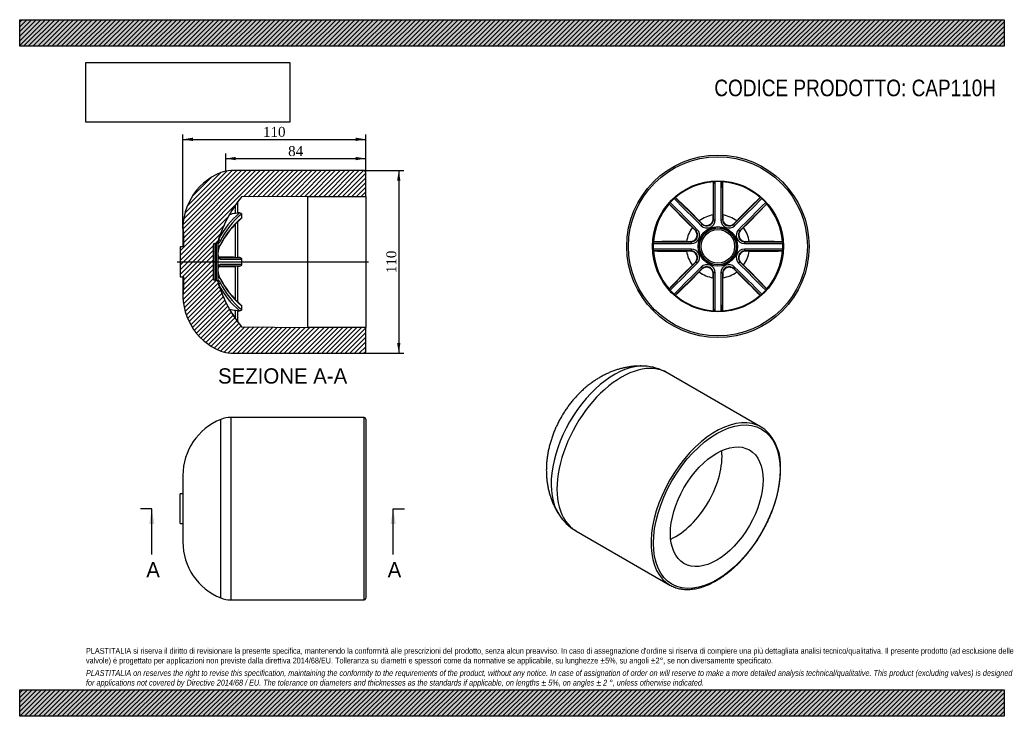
# Model space of a CAD drawing. Header units: millimetres. Extents: x 0 to 594, y 0 to 420.
import ezdxf
from ezdxf.enums import TextEntityAlignment as Align
from ezdxf.lldxf.tags import DXFTag

# ---------------------------------------------------------------- set-up
doc = ezdxf.new("R2010")
doc.units = ezdxf.units.MM
doc.header["$LTSCALE"] = 2
for name, color, linetype in [('CAP110H', 7, 'Continuous'), ('Default', 7, 'Continuous'), ('DV4_Default', 7, 'Continuous')]:
    doc.layers.add(name, color=color, linetype=linetype)
doc.styles.add('SEACAD_Solid_Edge_ANSI', font='seans.ttf')
doc.styles.add('SEACAD_Times_New_Roman', font='times.ttf')
tags = doc.linetypes.add('CENTER2', pattern=[28.575, 19.05, -3.175, 3.175, -3.175]).pattern_tags.tags
tags[10:11] = [DXFTag(74, 4), DXFTag(75, 0), DXFTag(340, '0'), DXFTag(46, 0.0), DXFTag(50, 0.0), DXFTag(44, 0.0), DXFTag(45, 0.0)]
tags[8:9] = [DXFTag(74, 4), DXFTag(75, 0), DXFTag(340, '0'), DXFTag(46, 0.0), DXFTag(50, 0.0), DXFTag(44, 0.0), DXFTag(45, 0.0)]
tags[6:7] = [DXFTag(74, 4), DXFTag(75, 0), DXFTag(340, '0'), DXFTag(46, 0.0), DXFTag(50, 0.0), DXFTag(44, 0.0), DXFTag(45, 0.0)]
tags[4:5] = [DXFTag(74, 4), DXFTag(75, 0), DXFTag(340, '0'), DXFTag(46, 0.0), DXFTag(50, 0.0), DXFTag(44, 0.0), DXFTag(45, 0.0)]
doc.dimstyles.new('ANSImm', dxfattribs={"dimtxt": 6, "dimasz": 6, "dimexe": 3, "dimexo": 0, "dimgap": 1.5, "dimtad": 1, "dimdsep": 46, "dimtxsty": 'SEACAD_Times_New_Roman', "dimblk1": '_SE_FILLED', "dimblk2": '_SE_FILLED', "dimsah": 1, "dimcen": 3, "dimazin": 0, "dimtfac": 0.85, "dimtdec": 3, "dimtofl": 0, "dimtmove": 0, "dimatfit": 3, "dimfxl": 1, "dimarcsym": 0})
picture_1 = doc.add_image_def('image1.jpg', size_in_pixel=(4302, 1260))

# ---------------------------------------------------------------- blocks, each defined once
blk = doc.blocks.new('SE')
at = {"layer": 'CAP110H', "color": 7, "linetype": 'Continuous'}
for p, q in [((121.25, 71.37), (121.25, 178.98)), ((127.42, 180.18), (127.42, 70.18)), ((207.72, 180.18), (127.42, 180.18)), ((207.72, 70.18), (207.72, 180.18)), ((208.72, 179.18), (208.72, 71.18)), ((98.48, 145.27), (98.48, 105.08)), ((96.72, 116.18), (96.72, 134.18)), ((98.48, 134.18), (96.72, 134.18)), ((96.72, 116.18), (98.48, 116.18)), ((127.42, 70.18), (207.72, 70.18))]:
    blk.add_line(p, q, dxfattribs=at)
for centre, radius, start, end in [((134.82, 145.27), 36.34, 111.92706, 180), ((127.42, 163.66), 16.52, 90, 111.92706), ((207.72, 179.18), 1, 0, 90), ((134.82, 105.08), 36.34, 180, 248.07294), ((127.42, 86.7), 16.52, 248.07294, 270), ((207.72, 71.18), 1, 270, 0)]:
    blk.add_arc(centre, radius, start, end, dxfattribs=at)
blk = doc.blocks.new('SE1')
at = {"layer": 'CAP110H', "color": 7, "linetype": 'Continuous'}
for p, q in [((447.3, 174.4), (390.53, 207.18)), ((335.53, 111.91), (392.3, 79.13))]:
    blk.add_line(p, q, dxfattribs=at)
for centre, radius, start, end in [((375.57, 181.24), 29.93, 60.03383, 87.76757), ((429.58, 151.16), 29.51, 355.43913, 47.42735), ((350.56, 137.89), 30, 212.32791, 239.91441)]:
    blk.add_arc(centre, radius, start, end, dxfattribs=at)
for centre, major_axis, start_param, end_param in [((363.03, 159.54), (27.5, 47.63), 0, 3.141593), ((358.67, 162.06), (-26.9, -46.6), 3.431399, 5.994035), ((419.8, 126.76), (-27.5, -47.63), 3.226667, 6.202313), ((419.8, 126.76), (-27.5, -47.63), 3.059756, 3.226667), ((395.76, 140.64), (-19.75, -34.21), 0.677119, 2.464474), ((419.8, 126.76), (-27.5, -47.63), 6.202313, 6.283185), ((419.8, 126.76), (-27.5, -47.63), 0, 0.086807)]:
    blk.add_ellipse(centre, major_axis=major_axis, ratio=0.57735, start_param=start_param, end_param=end_param, dxfattribs=at)
for major_axis in [(27, 46.77), (-19.75, -34.21)]:
    blk.add_ellipse((420.51, 126.36), major_axis=major_axis, ratio=0.57735, dxfattribs=at)
for points, knots in [([(376.76, 211.14), (376.23, 211.17), (375.1, 211.22), (373.1, 211.2), (370.91, 211.07), (368.71, 210.84), (366.51, 210.5), (364.31, 210.05), (362.13, 209.5), (359.95, 208.85), (357.79, 208.08), (355.64, 207.21), (353.51, 206.24), (351.41, 205.16), (349.32, 203.97), (347.27, 202.68), (345.25, 201.29), (343.27, 199.79), (341.33, 198.21), (339.45, 196.53), (337.62, 194.77), (335.86, 192.93), (334.16, 191.02), (332.53, 189.04), (330.97, 187), (329.49, 184.9), (328.09, 182.75), (326.76, 180.55), (325.51, 178.29), (324.34, 175.99), (323.25, 173.65), (322.25, 171.26), (321.34, 168.83), (320.52, 166.36), (319.8, 163.86), (319.17, 161.32), (318.65, 158.76), (318.24, 156.18), (317.94, 153.58), (317.76, 150.99), (317.69, 148.41), (317.75, 145.84), (317.92, 143.3), (318.22, 140.8), (318.63, 138.34), (319.16, 135.93), (319.8, 133.58), (320.55, 131.28), (321.41, 129.05), (322.38, 126.88), (323.44, 124.8), (324.41, 123.07), (325, 122.18), (325.22, 121.84)], [0, 0, 0, 0, 0.011822, 0.029766, 0.047778, 0.065874, 0.084069, 0.102383, 0.120833, 0.139438, 0.158215, 0.177182, 0.196349, 0.215726, 0.235314, 0.255107, 0.27509, 0.295239, 0.315524, 0.335909, 0.35636, 0.376834, 0.397308, 0.417769, 0.438211, 0.458636, 0.479053, 0.499478, 0.519927, 0.540417, 0.560965, 0.58159, 0.602309, 0.623134, 0.64407, 0.665113, 0.686249, 0.707453, 0.728673, 0.749865, 0.770979, 0.791969, 0.812796, 0.833431, 0.853855, 0.874061, 0.894047, 0.913821, 0.93339, 0.952768, 0.971967, 0.991, 1, 1, 1, 1]), ([(394.89, 77.9), (394.98, 77.86), (395.49, 77.64), (396.57, 77.3), (398.01, 76.93), (399.52, 76.67), (401.06, 76.51), (402.65, 76.45), (404.27, 76.5), (405.92, 76.65), (407.6, 76.91), (409.31, 77.27), (411.04, 77.73), (412.79, 78.3), (414.55, 78.96), (416.32, 79.73), (418.1, 80.59), (419.88, 81.55), (421.66, 82.6), (423.43, 83.74), (425.2, 84.98), (426.96, 86.29), (428.7, 87.7), (430.42, 89.18), (432.12, 90.74), (433.79, 92.37), (435.44, 94.07), (437.05, 95.84), (438.62, 97.68), (440.16, 99.57), (441.66, 101.52), (443.11, 103.52), (444.51, 105.57), (445.86, 107.66), (447.16, 109.79), (448.41, 111.95), (449.59, 114.15), (450.72, 116.37), (451.78, 118.61), (452.77, 120.87), (453.7, 123.14), (454.56, 125.42), (455.34, 127.71), (456.06, 129.99), (456.69, 132.26), (457.26, 134.52), (457.74, 136.77), (458.15, 139), (458.48, 141.2), (458.73, 143.38), (458.9, 145.51), (458.98, 147.36), (458.99, 148.37), (458.99, 148.81)], [0, 0, 0, 0, 0.003876, 0.023654, 0.043456, 0.063292, 0.083167, 0.103086, 0.123049, 0.143053, 0.163094, 0.183167, 0.203266, 0.223384, 0.243518, 0.263662, 0.283812, 0.303965, 0.324119, 0.344272, 0.364422, 0.384568, 0.404711, 0.42485, 0.444985, 0.465116, 0.485243, 0.505367, 0.525487, 0.545605, 0.56572, 0.585833, 0.605945, 0.626056, 0.646165, 0.666275, 0.686385, 0.706495, 0.726607, 0.746719, 0.766834, 0.78695, 0.80707, 0.827192, 0.847318, 0.867448, 0.887583, 0.907722, 0.927865, 0.948013, 0.968167, 0.988324, 1, 1, 1, 1])]:
    blk.add_open_spline(points, degree=3, knots=knots, dxfattribs=at)
blk = doc.blocks.new('SE2')
at = {"layer": 'CAP110H', "color": 7, "linetype": 'Continuous'}
for p, q in [((418.52, 322.23), (418.54, 322.37)), ((418.58, 322.39), (418.54, 322.37)), ((423.94, 322.37), (423.91, 322.39)), ((423.94, 322.37), (423.97, 322.23)), ((391.74, 309.06), (391.73, 309.03)), ((391.81, 308.91), (391.73, 309.03)), ((395.55, 312.85), (395.52, 312.84)), ((395.55, 312.85), (395.67, 312.77)), ((446.82, 312.77), (446.94, 312.85)), ((446.97, 312.84), (446.94, 312.85)), ((450.76, 309.03), (450.68, 308.91)), ((450.76, 309.03), (450.74, 309.06)), ((409.9, 298.77), (411.52, 297.13)), ((411.68, 296.74), (411.52, 297.13)), ((418.37, 299.96), (418.35, 302.27)), ((418.37, 299.96), (418.52, 299.58)), ((423.96, 299.58), (424.12, 299.96)), ((424.14, 302.27), (424.12, 299.96)), ((430.97, 297.13), (430.81, 296.74)), ((430.97, 297.13), (432.58, 298.77)), ((407.45, 293.06), (405.81, 294.68)), ((407.45, 293.06), (407.84, 292.9)), ((434.65, 292.9), (435.04, 293.06)), ((436.68, 294.68), (435.04, 293.06)), ((382.21, 286.04), (382.19, 286)), ((382.21, 286.04), (382.35, 286.06)), ((402.31, 286.23), (404.62, 286.21)), ((405, 286.05), (404.62, 286.21)), ((437.87, 286.21), (437.49, 286.05)), ((437.87, 286.21), (440.18, 286.23)), ((460.14, 286.06), (460.28, 286.04)), ((460.29, 286), (460.28, 286.04)), ((382.19, 280.67), (382.21, 280.64)), ((382.35, 280.61), (382.21, 280.64)), ((404.62, 280.46), (402.31, 280.44)), ((404.62, 280.46), (405, 280.62)), ((437.49, 280.62), (437.87, 280.46)), ((440.18, 280.44), (437.87, 280.46)), ((460.28, 280.64), (460.14, 280.61)), ((460.28, 280.64), (460.29, 280.67)), ((405.81, 272), (407.45, 273.61)), ((407.84, 273.77), (407.45, 273.61)), ((435.04, 273.61), (434.65, 273.77)), ((435.04, 273.61), (436.68, 272)), ((411.52, 269.54), (409.9, 267.9)), ((411.52, 269.54), (411.68, 269.93)), ((430.81, 269.93), (430.97, 269.54)), ((432.58, 267.9), (430.97, 269.54)), ((418.35, 264.4), (418.37, 266.71)), ((418.52, 267.09), (418.37, 266.71)), ((424.12, 266.71), (423.96, 267.09)), ((424.12, 266.71), (424.14, 264.4)), ((391.73, 257.64), (391.81, 257.76)), ((391.73, 257.64), (391.74, 257.61)), ((450.68, 257.76), (450.76, 257.64)), ((450.74, 257.61), (450.76, 257.64)), ((395.52, 253.84), (395.55, 253.82)), ((395.67, 253.9), (395.55, 253.82)), ((446.94, 253.82), (446.82, 253.9)), ((446.94, 253.82), (446.97, 253.84)), ((418.54, 244.3), (418.52, 244.44)), ((418.54, 244.3), (418.58, 244.29)), ((423.91, 244.29), (423.94, 244.3)), ((423.97, 244.44), (423.94, 244.3))]:
    blk.add_line(p, q, dxfattribs=at)
for radius in [55, 54, 39.5, 11.9, 11.17, 11.08, 10.08]:
    blk.add_circle((421.24, 283.34), radius, dxfattribs=at)
for centre, radius, start, end in [((421.24, 283.34), 39.13, 93.95603, 131.04397), ((421.24, 283.34), 38.99, 94.0109, 130.9891), ((768.58, 309.31), 350.31, 177.88515, 181.15098), ((-3493.59, 319.68), 3912.16, 359.70555, 0.03957), ((420.16, 306.28), 16.18, 91.96945, 95.60905), ((-3740.03, 318.42), 4159.63, 359.73611, 0.05558), ((421.24, 283.34), 39.15, 87.59499, 92.40501), ((4582.52, 318.42), 4159.63, 179.94442, 180.26389), ((422.31, 305.95), 16.51, 84.42752, 87.99399), ((4336.07, 319.68), 3912.16, 179.96043, 180.29445), ((421.24, 283.34), 39.13, 48.95603, 86.04397), ((73.92, 309.31), 350.29, 358.84893, 2.11494), ((421.24, 283.34), 38.99, 49.0109, 85.9891), ((421.24, 283.34), 39.13, 138.95603, 176.04397), ((421.24, 283.34), 38.99, 139.0109, 175.9891), ((404.25, 298.79), 16.18, 136.96945, 140.60905), ((-2372.66, -2459.16), 3912.16, 44.70555, 45.03957), ((648.49, 547.31), 350.31, 222.88515, 226.15098), ((421.24, 283.34), 39.15, 132.59499, 137.40501), ((-2546.03, -2634.32), 4159.63, 44.73611, 45.05558), ((406, 300.08), 16.51, 129.42752, 132.99399), ((3338.9, 3250.61), 4159.63, 224.94442, 225.26389), ((3163.74, 3077.24), 3912.16, 224.96043, 225.29445), ((157.29, 56.11), 350.29, 43.84893, 47.11494), ((-2321.26, 3077.24), 3912.16, 314.70555, 315.03957), ((-2496.41, 3250.61), 4159.63, 314.73611, 315.05558), ((685.21, 56.09), 350.31, 132.88515, 136.15098), ((3388.52, -2634.32), 4159.63, 134.94442, 135.26389), ((3215.15, -2459.16), 3912.16, 134.96043, 135.29445), ((194.01, 547.29), 350.29, 313.84893, 317.11494), ((436.7, 300.33), 16.18, 46.96945, 50.60905), ((421.24, 283.34), 39.15, 42.59499, 47.40501), ((437.99, 298.58), 16.51, 39.42752, 42.99399), ((421.24, 283.34), 38.99, 4.0109, 40.9891), ((421.24, 283.34), 39.13, 3.95603, 41.04397), ((421.24, 283.34), 19.15, 98.69455, 126.30545), ((414.62, 299.33), 4.94, 225.79406, 359.20594), ((414.47, 299.69), 4.06, 226.51524, 358.48476), ((427.87, 299.33), 4.94, 180.79406, 314.20594), ((428.02, 299.69), 4.06, 181.51524, 313.48476), ((421.24, 283.34), 19.15, 53.69455, 81.30545), ((421.24, 283.34), 19.15, 143.69455, 171.30545), ((404.89, 290.11), 4.06, 271.51524, 43.48476), ((405.25, 289.96), 4.94, 270.79406, 44.20594), ((437.24, 289.96), 4.94, 135.79406, 269.20594), ((437.59, 290.11), 4.06, 136.51524, 268.48476), ((421.24, 283.34), 19.15, 8.69455, 36.30545), ((398.63, 284.4), 16.51, 174.42752, 177.99399), ((384.9, 4198.16), 3912.16, 269.96043, 270.29445), ((395.27, -63.99), 350.29, 88.84893, 92.11494), ((457.59, 4198.16), 3912.16, 269.70555, 270.03957), ((447.21, -64), 350.31, 87.88515, 91.15098), ((444.19, 284.42), 16.18, 1.96945, 5.60905), ((421.24, 283.34), 39.15, 177.59499, 182.40501), ((386.16, 4444.61), 4159.63, 269.94442, 270.26389), ((386.16, -3877.94), 4159.63, 89.73611, 90.05558), ((398.3, 282.25), 16.18, 181.96945, 185.60905), ((384.9, -3631.49), 3912.16, 89.70555, 90.03957), ((421.24, 283.34), 39.13, 183.95603, 221.04397), ((421.24, 283.34), 38.99, 184.0109, 220.9891), ((395.27, 630.68), 350.31, 267.88515, 271.15098), ((421.24, 283.34), 19.15, 188.69455, 216.30545), ((404.89, 276.56), 4.06, 316.51524, 88.48476), ((405.25, 276.71), 4.94, 315.79406, 89.20594), ((437.24, 276.71), 4.94, 90.79406, 224.20594), ((437.59, 276.56), 4.06, 91.51524, 223.48476), ((421.24, 283.34), 19.15, 323.69455, 351.30545), ((456.33, 4444.61), 4159.63, 269.73611, 270.05558), ((456.33, -3877.94), 4159.63, 89.94442, 90.26389), ((457.59, -3631.49), 3912.16, 89.96043, 90.29445), ((447.21, 630.66), 350.29, 268.84893, 272.11494), ((421.24, 283.34), 38.99, 319.0109, 355.9891), ((421.24, 283.34), 39.13, 318.95603, 356.04397), ((443.86, 282.27), 16.51, 354.42752, 357.99399), ((421.24, 283.34), 39.15, 357.59499, 2.40501), ((-2372.66, 3025.84), 3912.16, 314.96043, 315.29445), ((-2546.03, 3200.99), 4159.63, 314.94442, 315.26389), ((3388.52, 3200.99), 4159.63, 224.73611, 225.05558), ((3215.15, 3025.84), 3912.16, 224.70555, 225.03957), ((648.47, 19.38), 350.29, 133.84893, 137.11494), ((3338.9, -2683.94), 4159.63, 134.73611, 135.05558), ((3163.74, -2510.57), 3912.16, 134.70555, 135.03957), ((157.27, 510.58), 350.31, 312.88515, 316.15098), ((421.24, 283.34), 19.15, 233.69455, 261.30545), ((414.62, 267.34), 4.94, 0.79406, 134.20594), ((414.47, 266.99), 4.06, 1.51524, 133.48476), ((-3740.03, 248.25), 4159.63, 359.94442, 0.26389), ((4582.52, 248.25), 4159.63, 179.73611, 180.05558), ((427.87, 267.34), 4.94, 45.79406, 179.20594), ((428.02, 266.99), 4.06, 46.51524, 178.48476), ((421.24, 283.34), 19.15, 278.69455, 306.30545), ((-2321.26, -2510.57), 3912.16, 44.96043, 45.29445), ((-2496.41, -2683.94), 4159.63, 44.94442, 45.26389), ((685.2, 510.57), 350.29, 223.84893, 227.11494), ((194, 19.37), 350.31, 42.88515, 46.15098), ((768.56, 257.37), 350.29, 178.84893, 182.11494), ((-3493.59, 246.99), 3912.16, 359.96043, 0.29445), ((4336.07, 246.99), 3912.16, 179.70555, 180.03957), ((73.9, 257.37), 350.31, 357.88515, 1.15098), ((404.5, 268.1), 16.51, 219.42752, 222.99399), ((421.24, 283.34), 39.15, 222.59499, 227.40501), ((421.24, 283.34), 39.15, 312.59499, 317.40501), ((438.24, 267.88), 16.18, 316.96945, 320.60905), ((405.79, 266.34), 16.18, 226.96945, 230.60905), ((421.24, 283.34), 39.13, 228.95603, 266.04397), ((421.24, 283.34), 38.99, 229.0109, 265.9891), ((421.24, 283.34), 39.13, 273.95603, 311.04397), ((421.24, 283.34), 38.99, 274.0109, 310.9891), ((436.48, 266.59), 16.51, 309.42752, 312.99399), ((420.18, 260.72), 16.51, 264.42752, 267.99399), ((421.24, 283.34), 39.15, 267.59499, 272.40501), ((422.33, 260.39), 16.18, 271.96945, 275.60905)]:
    blk.add_arc(centre, radius, start, end, dxfattribs=at)
for centre, major_axis, start_param, end_param in [((419.52, 299.59), (1, -0.005), 3.177949, 4.748464), ((422.96, 299.59), (-1, -0.005), 1.534721, 3.105236), ((408.54, 293.61), (-0.71, -0.704), 0.036357, 1.606872), ((410.97, 296.04), (-0.704, -0.71), 1.534721, 3.105236), ((431.52, 296.04), (0.704, -0.71), 3.177949, 4.748464), ((433.95, 293.61), (-0.71, 0.704), 1.534721, 3.105236), ((404.99, 285.06), (-0.005, 1), 4.676314, 6.246829), ((437.49, 285.06), (-0.005, -1), 3.177949, 4.748464), ((404.99, 281.62), (0.005, 1), 3.177949, 4.748464), ((437.49, 281.62), (-0.005, 1), 1.534721, 3.105236), ((408.54, 273.06), (0.71, -0.704), 1.534721, 3.105236), ((433.95, 273.06), (-0.71, -0.704), 3.177949, 4.748464), ((410.97, 270.63), (-0.704, 0.71), 3.177949, 4.748464), ((419.52, 267.09), (1, 0.005), 1.534721, 3.105236), ((422.96, 267.09), (-1, 0.005), 3.177949, 4.748464), ((431.52, 270.63), (0.704, 0.71), 1.534721, 3.105236)]:
    blk.add_ellipse(centre, major_axis=major_axis, ratio=0.326127, start_param=start_param, end_param=end_param, dxfattribs=at)
for points in [[(411.52, 297.13), (412.08, 296.56), (412.8, 296.17), (414.35, 295.86), (415.17, 295.94), (416.63, 296.54), (417.27, 297.07), (418.14, 298.38), (418.37, 299.16), (418.37, 299.96)], [(424.12, 299.96), (424.12, 299.16), (424.35, 298.38), (425.22, 297.07), (425.86, 296.54), (427.31, 295.94), (428.14, 295.86), (429.69, 296.17), (430.4, 296.56), (430.97, 297.13)], [(404.62, 286.21), (405.41, 286.21), (406.2, 286.44), (407.51, 287.31), (408.04, 287.95), (408.64, 289.41), (408.72, 290.23), (408.41, 291.78), (408.02, 292.5), (407.45, 293.06)], [(435.04, 293.06), (434.47, 292.5), (434.08, 291.78), (433.76, 290.23), (433.84, 289.41), (434.44, 287.95), (434.97, 287.31), (436.29, 286.44), (437.07, 286.21), (437.87, 286.21)], [(407.45, 273.61), (408.02, 274.17), (408.41, 274.89), (408.72, 276.44), (408.64, 277.27), (408.04, 278.72), (407.51, 279.36), (406.2, 280.23), (405.41, 280.46), (404.62, 280.46)], [(437.87, 280.46), (437.07, 280.46), (436.29, 280.23), (434.97, 279.36), (434.44, 278.72), (433.84, 277.27), (433.76, 276.44), (434.08, 274.89), (434.47, 274.17), (435.04, 273.61)], [(418.37, 266.71), (418.37, 267.51), (418.14, 268.29), (417.27, 269.61), (416.63, 270.13), (415.17, 270.74), (414.35, 270.82), (412.8, 270.5), (412.08, 270.11), (411.52, 269.54)], [(430.97, 269.54), (430.4, 270.11), (429.69, 270.5), (428.14, 270.82), (427.31, 270.74), (425.86, 270.13), (425.22, 269.61), (424.35, 268.29), (424.12, 267.51), (424.12, 266.71)]]:
    blk.add_open_spline(points, degree=3, knots=[0, 0, 0, 0, 0.25, 0.25, 0.5, 0.5, 0.75, 0.75, 1, 1, 1, 1], dxfattribs=at)
blk = doc.blocks.new('SE4')
at = {"color": 7, "linetype": 'Continuous', "style": 'SEACAD_Solid_Edge_ANSI'}
blk.add_text('A', height=9.2, dxfattribs=at).set_placement((76.37, 92.98), align=Align.TOP_LEFT)
blk = doc.blocks.new('SE5')
at = {"color": 7, "linetype": 'Continuous', "style": 'SEACAD_Solid_Edge_ANSI'}
blk.add_text('A', height=9.2, dxfattribs=at).set_placement((221.98, 92.98), align=Align.TOP_LEFT)
blk = doc.blocks.new('SEANNOT_GROUP')
at = {"linetype": 'Continuous'}
blk.add_hatch(color=7, dxfattribs=at).paths.add_polyline_path([(81.22, 115.98), (79.69, 125.18), (78.15, 115.98)])
at = {"color": 7, "linetype": 'Continuous'}
blk.add_lwpolyline([(79.69, 97.58), (79.69, 125.18)], dxfattribs=at)
blk = doc.blocks.new('SEANNOT_GROUP1')
at = {"linetype": 'Continuous'}
blk.add_hatch(color=7, dxfattribs=at).paths.add_polyline_path([(226.83, 115.98), (225.3, 125.18), (223.76, 115.98)])
at = {"color": 7, "linetype": 'Continuous'}
blk.add_lwpolyline([(225.3, 97.58), (225.3, 125.18)], dxfattribs=at)
blk = doc.blocks.new('SE3')
at = {"layer": 'Default', "color": 7, "linetype": 'CENTER2'}
for p, q in [((79.69, 125.18), (72.79, 125.18)), ((225.3, 125.18), (232.2, 125.18))]:
    blk.add_line(p, q, dxfattribs=at)
at = {"layer": 'Default', "color": 7, "linetype": 'CENTER2', "const_width": 0.0001}
blk.add_lwpolyline([(79.69, 125.18), (225.3, 125.18)], dxfattribs=at)
at = {"layer": 'Default'}
for name in ['SEANNOT_GROUP', 'SEANNOT_GROUP1', 'SE4', 'SE5']:
    blk.add_blockref(name, (0, 0), dxfattribs=at)
blk = doc.blocks.new('SE6')
at = {"layer": 'CAP110H', "linetype": 'Continuous'}
h = blk.add_hatch(dxfattribs=at)
h.set_pattern_fill('LINE', scale=0.62992, angle=45, style=0)
edge = h.paths.add_edge_path()
edge.add_line((173.72, 313.5), (208.72, 313.5))
edge.add_line((208.72, 313.5), (208.72, 328))
edge.add_arc((207.72, 328), 1, 0, 90)
edge.add_line((207.72, 329), (127.42, 329))
edge.add_arc((127.42, 312.48), 16.52, 90, 111.92706)
edge.add_arc((134.82, 294.1), 36.34, 111.92706, 188.06166)
edge.add_line((98.84, 289), (98.84, 283))
edge.add_line((98.84, 283), (96.72, 283))
edge.add_line((96.72, 283), (96.72, 265))
edge.add_line((96.72, 265), (98.84, 265))
edge.add_line((98.84, 265), (98.84, 259))
edge.add_arc((134.82, 253.91), 36.34, 171.93834, 248.07294)
edge.add_arc((127.42, 235.52), 16.52, 248.07294, 270)
edge.add_line((127.42, 219), (207.72, 219))
edge.add_arc((207.72, 220), 1, 270, 360)
edge.add_line((208.72, 220), (208.72, 234.5))
edge.add_line((208.72, 234.5), (173.72, 234.5))
edge.add_line((173.72, 234.5), (133.87, 234.85))
edge.add_arc((191.72, 282.58), 75, 195.84377, 219.52573, ccw=False)
edge.add_arc((118.61, 261.84), 1, 15.84377, 85)
edge.add_line((118.7, 262.83), (117.63, 262.92))
edge.add_arc((117.72, 263.92), 1, 180, 265, ccw=False)
edge.add_line((116.72, 263.92), (116.72, 284.09))
edge.add_arc((117.72, 284.09), 1, 95, 180, ccw=False)
edge.add_line((117.63, 285.08), (118.7, 285.18))
edge.add_arc((118.61, 286.17), 1, 275, 344.15623)
edge.add_arc((191.72, 265.43), 75, 140.47427, 164.15623, ccw=False)
edge.add_line((133.87, 313.16), (173.72, 313.5))
at = {"layer": 'CAP110H', "color": 7, "linetype": 'Continuous'}
for p, q in [((207.72, 329), (127.42, 329)), ((208.72, 313.5), (208.72, 328)), ((131.4, 309.95), (131.4, 303.52)), ((173.72, 313.5), (133.87, 313.16)), ((133.87, 313.16), (133.87, 313.12)), ((173.72, 313.5), (173.72, 234.5)), ((173.72, 313.5), (208.72, 313.5)), ((208.72, 313.5), (208.72, 234.5)), ((130.28, 303.44), (130.28, 308.38)), ((130.28, 303.44), (131.4, 303.52)), ((132.57, 303.5), (131.4, 303.52)), ((131.4, 298.04), (131.4, 276.7)), ((133.87, 302.83), (133.87, 300.5)), ((98.48, 294.1), (98.48, 283)), ((130.28, 276.73), (130.28, 296.91)), ((98.84, 289), (98.84, 283)), ((118.7, 285.18), (117.63, 285.08)), ((118.7, 262.83), (118.7, 285.18)), ((119.57, 285.9), (119.57, 262.11)), ((98.84, 283), (96.72, 283)), ((96.72, 283), (96.72, 265)), ((116.72, 284.09), (116.72, 263.92)), ((117.63, 285.08), (117.63, 262.92)), ((130.28, 276.73), (131.4, 276.7)), ((132.57, 276.67), (131.4, 276.7)), ((133.87, 275.65), (133.87, 272.36)), ((131.4, 271.31), (130.28, 271.28)), ((130.28, 251.1), (130.28, 271.28)), ((131.4, 271.31), (132.57, 271.34)), ((131.4, 271.31), (131.4, 249.99)), ((96.72, 265), (98.84, 265)), ((98.48, 265), (98.48, 253.91)), ((98.84, 265), (98.84, 259)), ((117.63, 262.92), (118.7, 262.83)), ((130.28, 239.63), (130.28, 244.57)), ((131.4, 244.49), (130.28, 244.57)), ((131.4, 244.49), (132.57, 244.51)), ((131.4, 244.49), (131.4, 238.07)), ((133.87, 247.51), (133.87, 245.18)), ((133.87, 234.89), (133.87, 234.85)), ((133.87, 234.85), (173.72, 234.5)), ((208.72, 234.5), (173.72, 234.5)), ((208.72, 220), (208.72, 234.5)), ((127.42, 219), (207.72, 219))]:
    blk.add_line(p, q, dxfattribs=at)
for centre, radius, start, end in [((134.82, 294.1), 36.34, 111.92706, 188.06166), ((127.42, 312.48), 16.52, 90, 111.92706), ((207.72, 328), 1, 0, 90), ((191.72, 265.43), 75, 140.47427, 164.15623), ((191.63, 265.5), 74.86, 140.49411, 160.95341), ((167.03, 263.51), 52.79, 130.74085, 152.45577), ((166.64, 260.79), 51.27, 130.0219, 153.28963), ((167.61, 262.68), 52.44, 130.04215, 153.03814), ((167.24, 260.74), 51.91, 129.99794, 153.28517), ((118.61, 286.17), 1, 275, 344.15623), ((117.72, 284.09), 1, 95, 180), ((118.91, -53.92), 330.84, 88.03042, 89.80643), ((130.07, 1221.93), 945.26, 269.39879, 270.15188), ((130.83, 1342.24), 1066.6, 269.46497, 270.16347), ((118.9, 601.96), 330.87, 270.19325, 271.96952), ((130.07, -673.92), 945.26, 89.84812, 90.6011), ((130.83, -794.23), 1066.6, 89.83653, 90.53503), ((117.72, 263.92), 1, 180, 265), ((118.61, 261.84), 1, 15.84377, 85), ((191.72, 282.58), 75, 195.84377, 219.52573), ((166.64, 287.21), 51.27, 206.70343, 229.96313), ((167.24, 287.27), 51.91, 206.71483, 230.00206), ((167.61, 285.33), 52.44, 206.96186, 229.95785), ((134.82, 253.91), 36.34, 171.93834, 248.07294), ((167.03, 284.5), 52.79, 207.54093, 229.25915), ((191.63, 282.51), 74.86, 199.04659, 219.50589), ((127.42, 235.52), 16.52, 248.07294, 270), ((207.72, 220), 1, 270, 0)]:
    blk.add_arc(centre, radius, start, end, dxfattribs=at)
for centre, major_axis, ratio, start_param, end_param in [((119.93, 286.71), (0.898, -0.44), 0.671641, 0.282011, 1.72714), ((119.93, 284.28), (-0.9, 0.437), 0.665237, 3.138622, 3.490106), ((119.93, 275.72), (-0.014, -1), 0.945315, 1.549408, 2.890165), ((119.93, 272.29), (-0.014, 1), 0.945315, 3.404518, 4.733777), ((119.93, 261.3), (0.898, 0.44), 0.671641, 4.555378, 6.001174), ((119.93, 263.73), (-0.9, -0.437), 0.665237, 2.793079, 3.151462)]:
    blk.add_ellipse(centre, major_axis=major_axis, ratio=ratio, start_param=start_param, end_param=end_param, dxfattribs=at)
for points in [[(126.62, 302.59), (127.79, 302.96), (129.01, 303.24), (130.28, 303.44)], [(130.28, 244.57), (129, 244.77), (127.78, 245.06), (126.62, 245.43)]]:
    blk.add_open_spline(points, degree=3, dxfattribs=at)
for points, knots in [([(132.57, 303.5), (132.73, 303.5), (132.88, 303.49), (133.17, 303.43), (133.3, 303.39), (133.55, 303.27), (133.66, 303.2), (133.83, 303.03), (133.87, 302.93), (133.87, 302.83)], [0, 0, 0, 0, 0.25, 0.25, 0.5, 0.5, 0.75, 0.75, 1, 1, 1, 1]), ([(133.87, 300.5), (133.87, 300.39), (133.83, 300.28), (133.72, 300.15), (133.68, 300.11), (133.65, 300.08)], [0, 0, 0, 0, 0.25, 0.25, 0.341236, 0.341236, 0.341236, 0.341236]), ([(120.87, 286.46), (120.55, 285.8), (120.26, 285.34), (119.84, 284.97), (119.71, 285.06), (119.71, 285.68), (119.76, 286.04), (119.86, 286.48)], [0, 0, 0, 0, 0.25, 0.25, 0.5, 0.5, 0.66214, 0.66214, 0.66214, 0.66214]), ([(119.75, 285.66), (119.75, 285.66), (119.75, 285.66), (119.75, 285.7), (119.75, 285.82), (119.78, 286), (119.82, 286.26), (119.86, 286.45), (119.88, 286.55)], [0.4640735, 0.4640735, 0.4640735, 0.4640735, 0.4856103, 0.5670633, 0.6633435, 0.7736232, 0.8950061, 1, 1, 1, 1]), ([(119.86, 286.48), (119.91, 286.72), (119.97, 286.99), (120.26, 288.06), (120.55, 288.99), (120.87, 289.93)], [0.66214, 0.66214, 0.66214, 0.66214, 0.75, 0.75, 1, 1, 1, 1]), ([(120.87, 275.69), (120.55, 275.69), (120.26, 275.98), (119.84, 277.04), (119.71, 277.84), (119.71, 279.64), (119.84, 280.67), (120.26, 282.55), (120.55, 283.41), (120.87, 284.07)], [0, 0, 0, 0, 0.25, 0.25, 0.5, 0.5, 0.75, 0.75, 1, 1, 1, 1]), ([(120.17, 276.65), (120.17, 276.65), (120.16, 276.66), (120.11, 276.73), (120.04, 276.89), (119.96, 277.11), (119.88, 277.41), (119.81, 277.77), (119.77, 278.2), (119.75, 278.67), (119.75, 279.19), (119.78, 279.73), (119.84, 280.3), (119.93, 280.87), (120.04, 281.44), (120.17, 282), (120.32, 282.53), (120.48, 283.03), (120.66, 283.48), (120.76, 283.71), (120.83, 283.84)], [0.1230464, 0.1230464, 0.1230464, 0.1230464, 0.1535269, 0.1973996, 0.2392381, 0.2840985, 0.331517, 0.3793778, 0.4287109, 0.479112, 0.5291929, 0.5804336, 0.6318956, 0.6840489, 0.7366896, 0.7896056, 0.8433221, 0.8966129, 0.9502025, 1, 1, 1, 1]), ([(132.57, 276.67), (132.73, 276.67), (132.88, 276.64), (133.17, 276.56), (133.3, 276.49), (133.55, 276.32), (133.66, 276.21), (133.83, 275.95), (133.87, 275.8), (133.87, 275.65)], [0, 0, 0, 0, 0.25, 0.25, 0.5, 0.5, 0.75, 0.75, 1, 1, 1, 1]), ([(120.87, 263.94), (120.55, 264.6), (120.26, 265.46), (119.84, 267.34), (119.71, 268.37), (119.71, 270.17), (119.84, 270.97), (120.26, 272.03), (120.55, 272.32), (120.87, 272.32)], [0, 0, 0, 0, 0.25, 0.25, 0.5, 0.5, 0.75, 0.75, 1, 1, 1, 1]), ([(120.83, 264.17), (120.8, 264.23), (120.72, 264.39), (120.57, 264.74), (120.41, 265.2), (120.25, 265.72), (120.1, 266.27), (119.98, 266.84), (119.88, 267.42), (119.81, 268), (119.76, 268.56), (119.75, 269.1), (119.76, 269.6), (119.79, 270.06), (119.85, 270.46), (119.93, 270.8), (120.01, 271.06), (120.09, 271.24), (120.15, 271.34), (120.17, 271.36), (120.17, 271.36), (120.17, 271.36)], [0, 0, 0, 0, 0.0224877, 0.0744075, 0.1271962, 0.1809373, 0.2344535, 0.287976, 0.3408782, 0.3933874, 0.44533, 0.4963701, 0.5476513, 0.5975228, 0.6471772, 0.6967684, 0.7438361, 0.7911431, 0.8310721, 0.8737457, 0.8740121, 0.8740121, 0.8740121, 0.8740121]), ([(133.87, 272.36), (133.87, 272.21), (133.83, 272.06), (133.71, 271.87), (133.66, 271.81), (133.55, 271.7), (133.49, 271.65), (133.18, 271.43), (132.88, 271.34), (132.57, 271.34)], [0, 0, 0, 0, 0.25, 0.25, 0.375, 0.375, 0.5, 0.5, 1, 1, 1, 1]), ([(119.88, 261.44), (119.77, 261.92), (119.71, 262.31), (119.71, 262.95), (119.84, 263.04), (120.26, 262.67), (120.55, 262.21), (120.87, 261.55)], [0.3274285, 0.3274285, 0.3274285, 0.3274285, 0.5, 0.5, 0.75, 0.75, 1, 1, 1, 1]), ([(119.9, 261.37), (119.88, 261.46), (119.84, 261.64), (119.79, 261.9), (119.76, 262.13), (119.75, 262.28), (119.75, 262.34), (119.75, 262.35), (119.75, 262.35)], [0, 0, 0, 0, 0.0798008, 0.1997439, 0.3122041, 0.4168821, 0.5068685, 0.5486452, 0.5486452, 0.5486452, 0.5486452]), ([(120.87, 258.08), (120.55, 259.02), (120.26, 259.95), (119.98, 260.99), (119.92, 261.22), (119.88, 261.44)], [0, 0, 0, 0, 0.25, 0.25, 0.3274285, 0.3274285, 0.3274285, 0.3274285]), ([(133.87, 245.18), (133.87, 245.08), (133.83, 244.98), (133.71, 244.85), (133.66, 244.81), (133.55, 244.74), (133.49, 244.71), (133.18, 244.56), (132.88, 244.51), (132.57, 244.51)], [0, 0, 0, 0, 0.25, 0.25, 0.375, 0.375, 0.5, 0.5, 1, 1, 1, 1]), ([(133.64, 247.93), (133.68, 247.9), (133.71, 247.86), (133.83, 247.73), (133.87, 247.62), (133.87, 247.51)], [0.6554036, 0.6554036, 0.6554036, 0.6554036, 0.75, 0.75, 1, 1, 1, 1])]:
    blk.add_open_spline(points, degree=3, knots=knots, dxfattribs=at)
at = {"layer": 'DV4_Default', "color": 7, "linetype": 'CENTER2'}
blk.add_line((94.97, 274), (210.47, 274), dxfattribs=at)
blk = doc.blocks.new('DMBLK12')
at = {"layer": 'Default', "linetype": 'Continuous'}
for points in [[(229.69, 323), (228.69, 329), (227.69, 323)], [(229.69, 225), (227.69, 225), (228.69, 219)]]:
    blk.add_hatch(color=7, dxfattribs=at).paths.add_polyline_path(points)
at = {"layer": 'Default', "color": 7, "linetype": 'Continuous'}
for p, q in [((207.72, 329), (231.69, 329)), ((228.69, 329), (228.69, 219)), ((207.72, 219), (231.69, 219))]:
    blk.add_line(p, q, dxfattribs=at)
at = {"layer": 'Default', "color": 7, "linetype": 'Continuous', "style": 'SEACAD_Times_New_Roman'}
blk.add_text('110', height=6, rotation=90, dxfattribs=at).set_placement((221.19, 267.18), align=Align.TOP_LEFT)
blk = doc.blocks.new('_SE_FILLED')
at = {"color": 0}
blk.add_line((0, 0), (-1, 0), dxfattribs=at)
blk.add_solid([(0, 0), (-1, -0.1665), (-1, 0.1665), (0, 0)], dxfattribs=at)
blk = doc.blocks.new('DMBLK13')
at = {"layer": 'Default', "linetype": 'Continuous'}
for points in [[(130.28, 337.29), (124.28, 336.29), (130.28, 335.29)], [(202.72, 337.29), (202.72, 335.29), (208.72, 336.29)]]:
    blk.add_hatch(color=7, dxfattribs=at).paths.add_polyline_path(points)
at = {"layer": 'Default', "color": 7, "linetype": 'Continuous'}
for p, q in [((124.28, 328.7), (124.28, 339.29)), ((208.72, 328), (208.72, 339.29)), ((124.28, 336.29), (208.72, 336.29))]:
    blk.add_line(p, q, dxfattribs=at)
at = {"layer": 'Default', "color": 7, "linetype": 'Continuous', "style": 'SEACAD_Times_New_Roman'}
blk.add_text('84', height=6, dxfattribs=at).set_placement((161.95, 343.79), align=Align.TOP_LEFT)
blk = doc.blocks.new('DMBLK14')
at = {"layer": 'Default', "linetype": 'Continuous'}
for points in [[(104.48, 348.86), (98.48, 347.86), (104.48, 346.86)], [(202.72, 348.86), (202.72, 346.86), (208.72, 347.86)]]:
    blk.add_hatch(color=7, dxfattribs=at).paths.add_polyline_path(points)
at = {"layer": 'Default', "color": 7, "linetype": 'Continuous'}
for p, q in [((98.48, 294.1), (98.48, 350.86)), ((208.72, 328), (208.72, 350.86)), ((98.48, 347.86), (208.72, 347.86))]:
    blk.add_line(p, q, dxfattribs=at)
at = {"layer": 'Default', "color": 7, "linetype": 'Continuous', "style": 'SEACAD_Times_New_Roman'}
blk.add_text('110', height=6, dxfattribs=at).set_placement((146.78, 355.36), align=Align.TOP_LEFT)

msp = doc.modelspace()

# ---------------------------------------------------------------- hatches: boundary and pattern name
at = {"layer": 'Default', "linetype": 'Continuous'}
h = msp.add_hatch(dxfattribs=at)
h.set_pattern_fill('LINE', scale=0.62992, angle=45, style=0)
h.paths.add_polyline_path([(594, 404), (594, 420), (0, 420), (0, 404)])
for points in [[(594, 404), (594, 420), (0, 420), (0, 404)], [(594, 0), (594, 16), (0, 16), (0, 0)]]:
    msp.add_hatch(color=7, dxfattribs=at).paths.add_polyline_path(points)
h = msp.add_hatch(dxfattribs=at)
h.set_pattern_fill('LINE', scale=0.62992, angle=45, style=0)
h.paths.add_polyline_path([(594, 0), (594, 16), (0, 16), (0, 0)])

# ---------------------------------------------------------------- linework, layer by layer
at = {"layer": 'Default', "color": 7, "linetype": 'Continuous'}
for p, q in [((0, 420), (594, 420)), ((0, 404), (0, 420)), ((594, 420), (594, 404)), ((594, 404), (0, 404)), ((0, 16), (594, 16)), ((0, 0), (0, 16)), ((594, 16), (594, 0)), ((594, 0), (0, 0))]:
    msp.add_line(p, q, dxfattribs=at)

# ---------------------------------------------------------------- block references
at = {"layer": 'Default'}
for name in ['SE2', 'SE6', 'SE1', 'SE', 'SE3']:
    msp.add_blockref(name, (0, 0), dxfattribs=at)

# ---------------------------------------------------------------- texts
at = {"layer": 'Default', "color": 7, "linetype": 'Continuous', "style": 'SEACAD_Solid_Edge_ANSI'}
msp.add_text('SEZIONE A-A', height=9.2, dxfattribs=at).set_placement((119.661, 209.805), align=Align.TOP_LEFT)
at = {"layer": 'Default', "attachment_point": 1}
for s, insert, char_height, width in [('{\\fArial Narrow|b0||i0||c0|p34;\\C7;\\H10.;\\W1.;CODICE PRODOTTO: CAP110H}', (419.056, 383.868), 10, 170.32275), ("{\\fArial Narrow|b0||i0||c0|p34;\\C7;\\H3.5;\\W1.;PLASTITALIA si riserva il diritto di revisionare la presente specifica, mantenendo la conformità alle prescrizioni del prodotto, senza alcun preavviso. In caso di assegnazione d'ordine si riserva di compiere una più dettagliata analisi tecnico/qualitativa. Il presente prodotto (ad esclusione delle \\P}{\\fArial Narrow|b0||i0||c0|p34;\\C7;\\H3.5;\\W1.;valvole) è progettato per applicazioni non previste dalla direttiva 2014/68/EU. Tolleranza su diametri e spessori come da normative se applicabile, su lunghezze ±5%, su angoli ±2°, se non diversamente specificato.\\P}{\\fArial Narrow|b0||i0||c0|p34;\\C7;\\H1.;\\W1.;   \\P}{\\fArial Narrow|b0||i1||c0|p34;\\C7;\\H3.5;\\W1.;PLASTITALIA on reserves the right to revise this specification, maintaining the conformity to the requirements of the product, without any notice. In case of assignation of order on will reserve to make a more detailed analysis technical/qualitative. This product (excluding valves) is designed \\P}{\\fArial Narrow|b0||i1||c0|p34;\\C7;\\H3.5;\\W1.;for applications not covered by Directive 2014/68 / EU. The tolerance on diameters and thicknesses as the standards if applicable, on lengths ± 5%, on angles ± 2 °, unless otherwise indicated.\\P}", (40, 41.205), 3.5, 514)]:
    msp.add_mtext(s, dxfattribs=dict(at, insert=insert, char_height=char_height, width=width))

# ---------------------------------------------------------------- dimensions: what is measured, and where the dimension line sits
at = {"layer": 'Default', "color": 7, "linetype": 'Continuous'}
for base, p1, p2, picture, middle in [((208.717, 347.857), (98.485, 294.101), (208.717, 313.505), 'DMBLK14', (153.601, 347.857)), ((208.717, 336.29), (124.28, 328.703), (208.717, 328.005), 'DMBLK13', (166.498, 336.29))]:
    dim = msp.add_linear_dim(base=base, p1=p1, p2=p2, text='\\A1;<>', dimstyle='ANSImm', override={"dimdec": 0}, dxfattribs=at)
    dim.commit()
    dim.dimension.update_dxf_attribs({"geometry": picture, "text_midpoint": middle, "dimtype": 160})
dim = msp.add_linear_dim(base=(228.687, 329.005), p1=(207.717, 329.005), p2=(207.717, 219.005), angle=270, text='\\A1;<>', dimstyle='ANSImm', dxfattribs=at)
dim.commit()
dim.dimension.update_dxf_attribs({"geometry": 'DMBLK12', "text_midpoint": (228.687, 274.005), "dimtype": 161})

# ---------------------------------------------------------------- pictures from other files: only their frames are drawn
image = msp.add_image(picture_1, insert=(40, 358.206), size_in_units=(122.914, 36))
image.dxf.flags = 7

doc.saveas('drawing.dxf')
